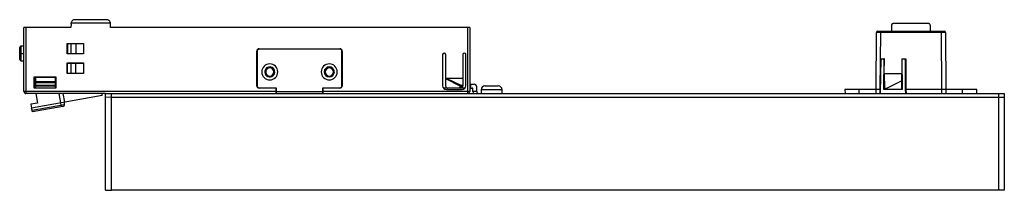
# Paper-space layout '_Izquierda' of a CAD drawing. Header units: millimetres. Extents: x -502 to -249, y -7 to 37.
import ezdxf

# ---------------------------------------------------------------- set-up
doc = ezdxf.new("R2010")
doc.units = ezdxf.units.MM

psp = doc.layouts.new('_Izquierda')

# ---------------------------------------------------------------- linework, layer by layer
at = {"color": 7, "linetype": 'Continuous', "lineweight": 25}
for p, q in [((-489.16, 35.64), (-489.17, 34.83)), ((-489.16, 36.03), (-479.01, 36.03)), ((-479.99, 36.83), (-488.18, 36.83)), ((-478.99, 34.83), (-478.99, 35.83)), ((-268.76, 35.83), (-277.74, 35.83)), ((-489.17, 34.83), (-501.25, 34.83)), ((-501.25, 18.33), (-501.25, 34.83)), ((-500.75, 34.83), (-500.75, 17.83)), ((-386.65, 34.83), (-478.99, 34.83)), ((-387.15, 17.83), (-387.15, 34.83)), ((-386.65, 34.83), (-386.65, 18.33)), ((-282.23, 18.83), (-282.1, 33.53)), ((-281.1, 33.53), (-281.23, 18.83)), ((-281.1, 33.83), (-265.4, 33.83)), ((-281.1, 33.83), (-281.1, 33.53)), ((-265.4, 33.53), (-281.1, 33.53)), ((-278.24, 35.33), (-278.25, 33.83)), ((-268.25, 33.83), (-268.26, 35.33)), ((-265.4, 33.83), (-265.4, 33.53)), ((-265.27, 18.83), (-265.4, 33.53)), ((-264.4, 33.53), (-264.27, 18.83)), ((-490.15, 30.73), (-485.95, 30.73)), ((-490.15, 28.03), (-490.15, 30.73)), ((-485.95, 30.63), (-490.11, 30.63)), ((-490.03, 30.63), (-490.03, 28.13)), ((-489.18, 30.63), (-489.18, 28.13)), ((-489.05, 30.73), (-489.05, 30.63)), ((-487.89, 30.63), (-487.89, 28.13)), ((-485.95, 30.73), (-485.95, 28.03)), ((-502.35, 26.58), (-502.35, 29.68)), ((-502.35, 28.13), (-501.25, 28.13)), ((-501.25, 29.98), (-502.05, 29.98)), ((-502.05, 29.98), (-502.05, 26.28)), ((-485.95, 28.03), (-490.15, 28.03)), ((-490.11, 28.13), (-485.95, 28.13)), ((-441.42, 19.83), (-441.42, 28.73)), ((-441.32, 28.73), (-441.32, 19.83)), ((-440.82, 29.33), (-420.02, 29.33)), ((-420.02, 29.23), (-440.82, 29.23)), ((-436.42, 29.23), (-436.42, 29.33)), ((-424.42, 29.23), (-424.42, 29.33)), ((-419.52, 19.83), (-419.52, 28.73)), ((-419.42, 28.73), (-419.42, 19.83)), ((-502.05, 26.28), (-501.25, 26.28)), ((-490.15, 22.98), (-490.15, 25.68)), ((-490.15, 25.68), (-485.95, 25.68)), ((-485.95, 25.58), (-490.11, 25.58)), ((-490.03, 23.08), (-490.03, 25.58)), ((-489.4, 25.65), (-485.95, 25.65)), ((-489.4, 25.58), (-489.4, 25.65)), ((-489.18, 25.58), (-489.18, 23.08)), ((-487.92, 25.58), (-487.92, 25.65)), ((-487.89, 23.08), (-487.89, 25.58)), ((-486.66, 25.58), (-486.66, 25.65)), ((-485.95, 25.68), (-485.95, 22.98)), ((-393.65, 27.83), (-393.65, 19.83)), ((-392.85, 19.73), (-392.85, 27.83)), ((-388.45, 27.83), (-388.45, 19.73)), ((-387.65, 19.83), (-387.65, 27.83)), ((-281.05, 17.83), (-280.89, 26.73)), ((-280.89, 26.73), (-280.07, 26.73)), ((-280.89, 26.72), (-280.11, 26.72)), ((-280.19, 18.83), (-280.13, 26.72)), ((-280.07, 26.73), (-280.11, 26.72)), ((-280.1, 23), (-280.07, 26.73)), ((-275.63, 26.73), (-275.6, 23)), ((-275.59, 26.72), (-275.63, 26.73)), ((-275.63, 26.73), (-274.55, 26.73)), ((-275.59, 26.72), (-274.63, 26.72)), ((-275.57, 26.72), (-275.51, 18.83)), ((-274.63, 26.72), (-274.55, 26.73)), ((-274.62, 18.83), (-274.63, 26.72)), ((-274.55, 26.73), (-274.55, 18.83)), ((-485.95, 22.98), (-490.15, 22.98)), ((-490.11, 23.08), (-485.95, 23.08)), ((-489.4, 22.98), (-489.4, 23.08)), ((-487.92, 22.98), (-487.92, 23.08)), ((-486.66, 22.98), (-486.66, 23.08)), ((-438.07, 24.43), (-438.07, 24.68)), ((-422.77, 24.43), (-422.77, 24.68)), ((-280.1, 23), (-280.06, 19.15)), ((-280.1, 23), (-275.6, 23)), ((-275.62, 21.13), (-275.6, 23)), ((-498.65, 22.13), (-493.05, 22.13)), ((-498.65, 19.23), (-498.65, 22.13)), ((-498.35, 19.23), (-498.35, 22.13)), ((-498.3, 21.92), (-498.25, 21.93)), ((-498.3, 21.92), (-498.3, 19.23)), ((-498.25, 19.23), (-498.25, 22.13)), ((-498.25, 22.05), (-493.25, 22.05)), ((-498.25, 20.92), (-493.25, 20.92)), ((-493.25, 20.56), (-498.25, 20.56)), ((-493.25, 22.13), (-493.25, 19.23)), ((-493.15, 19.23), (-493.15, 22.13)), ((-493.05, 22.13), (-493.05, 19.23)), ((-438.07, 22.33), (-438.07, 22.08)), ((-422.77, 22.33), (-422.77, 22.08)), ((-389.11, 19.71), (-392.85, 21.57)), ((-392.57, 21.73), (-388.99, 19.94)), ((-388.45, 21.73), (-392.57, 21.73)), ((-275.62, 21.13), (-279.57, 19.15)), ((-275.6, 18.83), (-275.62, 21.13)), ((-436.47, 18.33), (-501.25, 18.33)), ((-480.25, 17.83), (-500.75, 17.83)), ((-493.05, 19.23), (-498.65, 19.23)), ((-498.25, 19.96), (-493.25, 19.96)), ((-493.25, 19.69), (-498.25, 19.69)), ((-498.21, 17.83), (-497.77, 15.37)), ((-491.59, 14.43), (-492.19, 17.83)), ((-491.27, 17.83), (-490.87, 15.57)), ((-481.14, 17.29), (-481.19, 17.83)), ((-480.25, 17.83), (-478.75, 17.86)), ((-480.25, -7.04), (-480.25, 17.83)), ((-478.75, -7.07), (-478.75, 17.86)), ((-478.75, 17.83), (-250.75, 17.83)), ((-440.82, 19.33), (-436.42, 19.33)), ((-436.42, 19.23), (-440.82, 19.23)), ((-438.22, 19.33), (-438.22, 19.23)), ((-437.42, 19.23), (-437.42, 19.33)), ((-436.47, 19.23), (-436.47, 17.83)), ((-436.42, 19.33), (-436.42, 17.83)), ((-436.42, 18.33), (-424.42, 18.33)), ((-424.42, 19.33), (-420.02, 19.33)), ((-424.42, 17.83), (-424.42, 19.33)), ((-420.02, 19.23), (-424.42, 19.23)), ((-424.37, 17.83), (-424.37, 19.23)), ((-386.65, 18.33), (-424.37, 18.33)), ((-423.66, 19.23), (-423.66, 19.33)), ((-423.42, 19.33), (-423.42, 19.23)), ((-422.62, 19.23), (-422.62, 19.33)), ((-421.16, 19.23), (-421.16, 19.33)), ((-387.85, 19.23), (-393.45, 19.23)), ((-392.65, 18.83), (-388.65, 18.83)), ((-388.45, 19.71), (-389.11, 19.71)), ((-389.11, 19.23), (-389.11, 19.71)), ((-388.99, 19.94), (-388.99, 19.23)), ((-388.99, 19.94), (-388.45, 19.94)), ((-388.65, 19.33), (-388.65, 19.23)), ((-386.65, 20.23), (-385.55, 20.23)), ((-386.65, 19.23), (-386.05, 19.23)), ((-386.35, 19.23), (-386.35, 20.23)), ((-385.85, 18.33), (-385.85, 19.03)), ((-384.85, 18.33), (-385.85, 18.33)), ((-384.85, 18.33), (-384.85, 19.53)), ((-383.75, 18.78), (-383.75, 17.83)), ((-378.35, 18.78), (-383.75, 18.78)), ((-383.72, 18.78), (-383.72, 17.83)), ((-382.75, 19.78), (-379.35, 19.78)), ((-378.35, 17.83), (-378.35, 18.78)), ((-281.03, 18.83), (-290.22, 18.83)), ((-290.22, 18.83), (-290.17, 17.83)), ((-286.52, 17.83), (-286.53, 18.83)), ((-282.18, 17.83), (-282.23, 18.83)), ((-281.23, 18.83), (-281.23, 17.83)), ((-275.51, 18.83), (-280.19, 18.83)), ((-280.06, 19.15), (-279.57, 19.15)), ((-280.06, 18.83), (-280.06, 18.99)), ((-279.72, 18.99), (-280.06, 18.99)), ((-279.72, 18.83), (-279.72, 18.99)), ((-274.57, 17.83), (-274.62, 18.83)), ((-256.28, 18.83), (-274.62, 18.83)), ((-274.55, 18.83), (-274.5, 17.83)), ((-265.27, 17.83), (-265.27, 18.83)), ((-264.27, 18.83), (-264.32, 17.83)), ((-259.98, 17.83), (-259.97, 18.83)), ((-256.33, 17.83), (-256.28, 18.83)), ((-250.75, 17.84), (-250.75, -7.08)), ((-250.75, 17.84), (-249.25, 17.82)), ((-249.25, 17.82), (-249.25, -7.06)), ((-497.77, 15.37), (-499.5, 15.07)), ((-481.14, 17.29), (-499.32, 14.08)), ((-490.83, 15.03), (-490.87, 15.57)), ((-478.75, 16.85), (-480.25, 16.84)), ((-250.75, 16.83), (-478.75, 16.83)), ((-249.25, 16.82), (-250.75, 16.83)), ((-499.5, 15.07), (-499.32, 14.08)), ((-499.18, 13.55), (-499.32, 14.08)), ((-499.18, 13.55), (-490.83, 15.03)), ((-491.24, 14.49), (-499.06, 13.11)), ((-480.25, -7.04), (-478.75, -7.07)), ((-250.75, -7.07), (-478.75, -7.07)), ((-249.25, -7.06), (-250.75, -7.08))]:
    psp.add_line(p, q, dxfattribs=at)
at = {"color": 7, "linetype": 'Continuous', "lineweight": 25, "flags": 128}
for points in [[(-281.55, 33.83), (-281.59, 33.82), (-281.63, 33.81), (-281.66, 33.78), (-281.69, 33.74), (-281.71, 33.7), (-281.73, 33.65), (-281.74, 33.59), (-281.74, 33.53)], [(-264.95, 33.83), (-264.91, 33.82), (-264.87, 33.81), (-264.84, 33.78), (-264.81, 33.74), (-264.79, 33.7), (-264.77, 33.65), (-264.76, 33.59), (-264.76, 33.53)], [(-385.85, 18.33), (-385.82, 18.04), (-385.76, 17.83)]]:
    psp.add_lwpolyline(points, dxfattribs=at)
at = {"color": 7, "linetype": 'Continuous', "lineweight": 25}
for centre, radius, start, end in [((-488.18, 35.83), 1, 168.463, 190.7467), ((-479.99, 35.83), 1, 0, 11.537), ((-281.8, 33.53), 0.3, 90, 179.5), ((-264.7, 33.53), 0.3, 0.5, 90), ((-502.05, 29.68), 0.3, 90, 180), ((-440.82, 28.73), 0.6, 90, 180), ((-440.82, 28.73), 0.5, 90, 180), ((-420.02, 28.73), 0.6, 0, 90), ((-420.02, 28.73), 0.5, 360, 90), ((-393.25, 27.83), 0.4, 0, 180), ((-388.05, 27.83), 0.4, 0, 180), ((-502.05, 26.58), 0.3, 180, 270), ((-438.07, 23.38), 2.05, 0, 180), ((-422.77, 23.38), 2.05, 0, 180), ((-438.07, 23.38), 2.05, 180, 0), ((-438.07, 23.38), 1.3, 172.8448, 352.8448), ((-438.07, 23.38), 1.3, 352.8448, 172.8448), ((-438.07, 23.38), 1.05, 90, 270), ((-438.07, 23.38), 1.05, 270, 90), ((-422.77, 23.38), 2.05, 180, 0), ((-422.77, 23.38), 1.3, 0, 180), ((-422.77, 23.38), 1.3, 180, 0), ((-422.77, 23.38), 1.05, 90, 270), ((-422.77, 23.38), 1.05, 270, 90), ((-500.75, 18.33), 0.5, 180, 270), ((-440.82, 19.83), 0.6, 180, 270), ((-440.82, 19.83), 0.5, 180, 270), ((-420.02, 19.83), 0.5, 270, 0), ((-420.02, 19.83), 0.6, 270, 360), ((-392.65, 19.83), 1, 180, 270), ((-387.24, 18.83), 2.06, 147.6589, 155.0349), ((-388.95, 19.73), 0.5, 270, 357.3009), ((-388.65, 19.83), 1, 270, 360), ((-387.15, 18.33), 0.5, 270, 360), ((-386.05, 19.03), 0.2, 0, 90), ((-385.55, 19.53), 0.7, 0, 90), ((-384.35, 18.33), 0.5, 180, 270), ((-382.75, 18.78), 1, 90, 180), ((-382.72, 18.79), 0.994, 90.3739, 180.3691), ((-379.35, 18.78), 1, 0, 90), ((-491.32, 14.98), 0.5, 280, 5)]:
    psp.add_arc(centre, radius, start, end, dxfattribs=at)
for points, knots in [([(-488.18, 36.83), (-488.3, 36.82), (-488.56, 36.79), (-488.86, 36.58), (-489.07, 36.31), (-489.13, 36.12), (-489.16, 36.03)], [0, 0, 0, 0, 0.272626, 0.561796, 0.787342, 1, 1, 1, 1]), ([(-479.01, 36.03), (-479.04, 36.15), (-479.12, 36.39), (-479.39, 36.65), (-479.69, 36.8), (-479.89, 36.82), (-479.99, 36.83)], [0, 0, 0, 0, 0.27266, 0.56184, 0.78737, 1, 1, 1, 1]), ([(-277.74, 35.83), (-277.81, 35.82), (-277.95, 35.8), (-278.12, 35.67), (-278.22, 35.5), (-278.23, 35.39), (-278.24, 35.33)], [0, 0, 0, 0, 0.270367, 0.562395, 0.789622, 1, 1, 1, 1]), ([(-268.26, 35.33), (-268.27, 35.4), (-268.29, 35.55), (-268.43, 35.72), (-268.59, 35.81), (-268.71, 35.82), (-268.76, 35.83)], [0, 0, 0, 0, 0.270377, 0.562407, 0.78963, 1, 1, 1, 1]), ([(-281.8, 33.83), (-281.79, 33.83), (-281.76, 33.83), (-281.62, 33.83), (-281.55, 33.83)], [0, 0, 0, 0, 0.560007, 1, 1, 1, 1]), ([(-281.55, 33.83), (-281.48, 33.83), (-281.34, 33.83), (-281.18, 33.83), (-281.1, 33.83)], [0, 0, 0, 0, 0.559995, 1, 1, 1, 1]), ([(-265.4, 33.83), (-265.3, 33.83), (-265.14, 33.83), (-265.01, 33.83), (-264.95, 33.83)], [0, 0, 0, 0, 0.5600047, 1, 1, 1, 1]), ([(-264.95, 33.83), (-264.87, 33.83), (-264.73, 33.83), (-264.7, 33.83), (-264.7, 33.83)], [0, 0, 0, 0, 0.559992, 1, 1, 1, 1]), ([(-490.11, 25.58), (-490.12, 25.58), (-490.13, 25.58), (-490.15, 25.58), (-490.15, 25.58)], [0, 0, 0, 0, 0.743369, 1, 1, 1, 1]), ([(-280.9, 26.42), (-280.89, 26.46), (-280.88, 26.55), (-280.8, 26.65), (-280.7, 26.71), (-280.63, 26.71), (-280.6, 26.72)], [0, 0, 0, 0, 0.270485, 0.562376, 0.789518, 1, 1, 1, 1]), ([(-280.42, 26.72), (-280.37, 26.71), (-280.28, 26.7), (-280.19, 26.62), (-280.13, 26.54), (-280.13, 26.49), (-280.13, 26.49)], [0, 0, 0, 0, 0.3201239, 0.66643, 0.9357543, 1, 1, 1, 1]), ([(-275.57, 26.47), (-275.57, 26.49), (-275.56, 26.56), (-275.48, 26.65), (-275.38, 26.71), (-275.32, 26.71), (-275.28, 26.72)], [0, 0, 0, 0, 0.1726438, 0.5038363, 0.7615676, 1, 1, 1, 1]), ([(-274.93, 26.72), (-274.89, 26.71), (-274.8, 26.7), (-274.7, 26.62), (-274.64, 26.52), (-274.63, 26.45), (-274.63, 26.42)], [0, 0, 0, 0, 0.270488, 0.562725, 0.78992, 1, 1, 1, 1]), ([(-490.15, 23.08), (-490.14, 23.08), (-490.13, 23.08), (-490.11, 23.08), (-490.11, 23.08)], [0, 0, 0, 0, 0.421262, 1, 1, 1, 1]), ([(-392.85, 21.57), (-392.85, 21.59), (-392.85, 21.61), (-392.83, 21.64), (-392.81, 21.67), (-392.76, 21.7), (-392.68, 21.73), (-392.61, 21.73), (-392.57, 21.73)], [0, 0, 0, 0, 0.099034, 0.193557, 0.290966, 0.398268, 0.660322, 1, 1, 1, 1]), ([(-392.85, 19.73), (-392.85, 19.68), (-392.84, 19.59), (-392.77, 19.45), (-392.67, 19.33), (-392.52, 19.25), (-392.4, 19.23), (-392.35, 19.23)], [0, 0, 0, 0, 0.173953, 0.362193, 0.558244, 0.78697, 1, 1, 1, 1]), ([(-388.45, 19.73), (-388.45, 19.72), (-388.45, 19.72), (-388.45, 19.71), (-388.45, 19.71)], [0, 0, 0, 0, 0.56, 1, 1, 1, 1]), ([(-280.06, 18.99), (-280.05, 19.02), (-280.05, 19.08), (-280.06, 19.13), (-280.06, 19.15)], [0, 0, 0, 0, 0.559997, 1, 1, 1, 1]), ([(-279.57, 19.15), (-279.59, 19.14), (-279.64, 19.12), (-279.69, 19.07), (-279.72, 19.03), (-279.72, 19), (-279.72, 18.99)], [0, 0, 0, 0, 0.365307, 0.656692, 0.840579, 1, 1, 1, 1]), ([(-499.06, 13.11), (-499.07, 13.12), (-499.07, 13.14), (-499.1, 13.25), (-499.14, 13.4), (-499.17, 13.5), (-499.18, 13.55)], [0, 0, 0, 0, 0.270893, 0.561562, 0.788281, 1, 1, 1, 1])]:
    psp.add_open_spline(points, degree=3, knots=knots, dxfattribs=at)
for points in [[(-281.74, 33.53), (-281.8, 33.53), (-281.9, 33.53), (-282.02, 33.53), (-282.09, 33.53), (-282.1, 33.53), (-282.1, 33.53)], [(-281.1, 33.53), (-281.22, 33.53), (-281.45, 33.53), (-281.65, 33.53), (-281.74, 33.53)], [(-264.76, 33.53), (-264.85, 33.53), (-265.05, 33.53), (-265.28, 33.53), (-265.4, 33.53)], [(-264.4, 33.53), (-264.4, 33.53), (-264.41, 33.53), (-264.48, 33.53), (-264.6, 33.53), (-264.7, 33.53), (-264.76, 33.53)]]:
    psp.add_open_spline(points, degree=3, dxfattribs=at)

doc.saveas('drawing.dxf')
